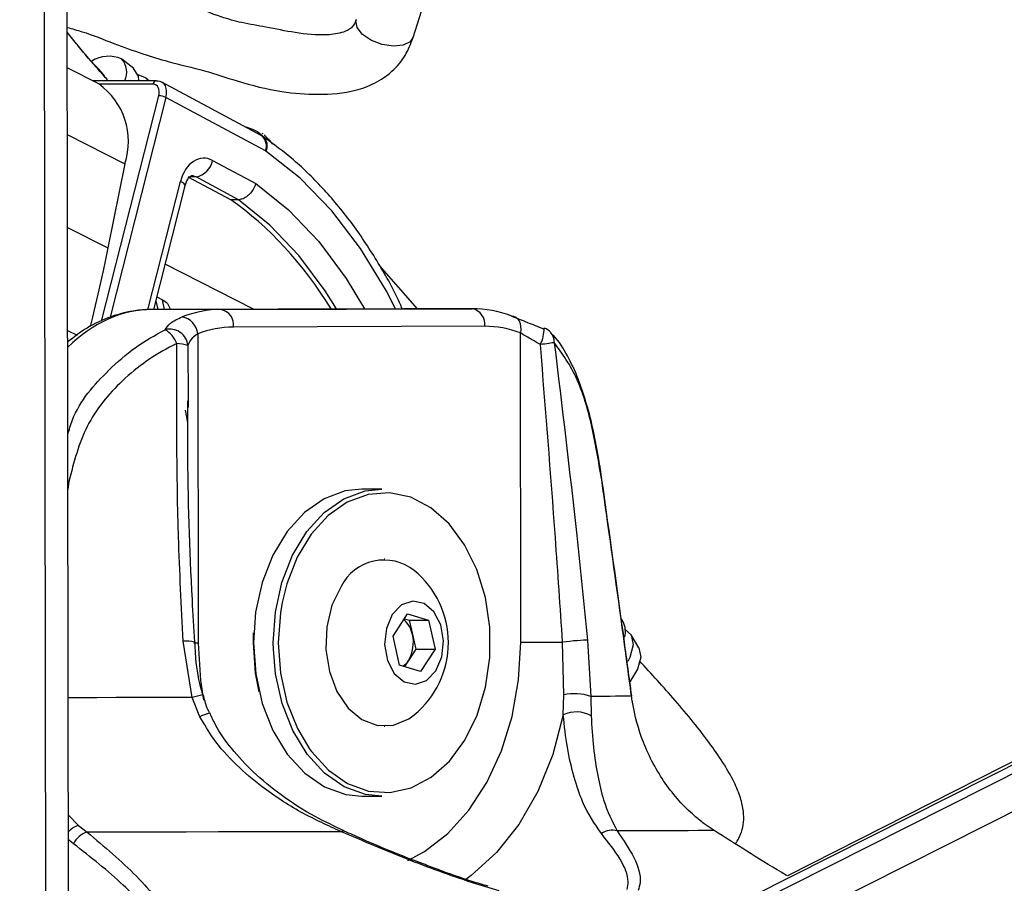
# Model space of a CAD drawing. Header units: millimetres. Extents: x 36407 to 443956, y 6043 to 409364.
# Tile 19 of 73: x 167905 to 170711, y 145523 to 147983. Entities that reach past the tile are written whole.
import ezdxf

# ---------------------------------------------------------------- set-up
doc = ezdxf.new("R2010")
doc.units = ezdxf.units.MM
doc.header["$LTSCALE"] = 50
doc.layers.add('COMPONENT_GEOMETRY', color=7, linetype='Continuous')
doc.styles.add('SLDTEXTSTYLE0', font='TXT', dxfattribs={"width": 0.75})
doc.dimstyles.new('SLDDIMSTYLE2', dxfattribs={"dimtxt": 2500, "dimasz": 165.1, "dimexe": 0, "dimexo": 0.0625, "dimgap": 625, "dimtad": 0, "dimtih": 1, "dimtoh": 1, "dimdec": 0, "dimrnd": 1e-09, "dimzin": 12, "dimdsep": 46, "dimtxsty": 'SLDTEXTSTYLE0', "dimsah": 1, "dimcen": 0.09, "dimadec": 0, "dimazin": 3, "dimtfac": 1, "dimtdec": 0, "dimtofl": 0, "dimtmove": 0, "dimatfit": 3, "dimfxl": 1, "dimfrac": 2, "dimtolj": 1, "dimtzin": 12, "dimarcsym": 0})

# ---------------------------------------------------------------- blocks, each defined once
blk = doc.blocks.new('_D_5')
at = {"layer": 'COMPONENT_GEOMETRY', "color": 7}
for p, q in [((239589.9, 151445.9), (252348.8, 151445.9)), ((252190.1, 151445.9), (252190.1, 97762.1)), ((252190.1, 40109.5), (252190.1, 93793.3)), ((95738.2, 40109.5), (252348.8, 40109.5))]:
    blk.add_line(p, q, dxfattribs=at)
for points in [[(252190.1, 151445.9), (252164.7, 151280.8), (252215.5, 151280.8)], [(252190.1, 40109.5), (252215.5, 40274.6), (252164.7, 40274.6)]]:
    blk.add_solid(points, dxfattribs=at)
at = {"layer": 'COMPONENT_GEOMETRY', "color": 7, "insert": (248495.6, 97016), "char_height": 2500, "attachment_point": 1, "style": 'SLDTEXTSTYLE0'}
blk.add_mtext('2227', dxfattribs=at)

msp = doc.modelspace()

# ---------------------------------------------------------------- linework, layer by layer
at = {"color": 7, "linetype": 'Continuous', "lineweight": 25}
for p, q in [((182838.83, 151961.06), (169993.39, 145486.86)), ((182758.41, 151961.8), (170092.54, 145544)), ((168043.95, 145262.33), (168035.23, 151725.21)), ((169026.1, 147931.86), (169079.14, 148100.3)), ((168040.36, 147947.44), (168040.34, 147960.64)), ((168067.36, 147913.77), (168040.35, 147947.45)), ((168230.24, 147843.35), (168196.12, 147870.24)), ((168130.33, 147799.69), (168040.46, 147845.32)), ((168294.88, 147808.88), (168112.24, 147808.88)), ((168273.97, 147808.88), (168264.36, 147816.45)), ((168593.5, 147653.19), (168309.75, 147805.21)), ((168605.25, 147609.11), (168321.86, 147760.93)), ((168599.7, 147649.4), (168593.5, 147653.19)), ((168598.51, 147657.19), (168595.62, 147658.83)), ((168601.45, 147654.49), (168618.55, 147637.17)), ((168626.71, 147628.48), (168613.73, 147643.26)), ((168204.39, 147572.54), (168156.11, 147332.69)), ((168454.9, 147581.8), (168577.67, 147516.03)), ((168407.63, 147535.05), (168385.3, 147534.33)), ((168506.27, 147469.6), (168385.3, 147534.33)), ((168528.85, 147470.11), (168407.63, 147535.05)), ((168286.99, 147157.49), (168376.41, 147509.78)), ((168528.85, 147470.11), (168506.27, 147469.6)), ((169038.81, 147159.41), (168930.38, 147282.84)), ((168296.14, 147193.55), (168312.35, 147185.32)), ((168999.85, 147159.41), (168283.94, 147157.48)), ((168478.71, 147157.48), (168283.94, 147157.48)), ((168333.76, 147157.62), (168333.56, 147158.57)), ((168478.71, 147157.48), (169194.61, 147159.41)), ((169194.61, 147159.41), (168999.85, 147159.41)), ((169230.03, 147109.41), (168514.13, 147107.48)), ((168412.49, 147088.09), (168413.67, 146207.21)), ((169332.91, 146209.68), (169331.73, 147090.56)), ((168385.3, 146897.11), (168385.43, 146877.93)), ((168936.93, 146645.95), (168880.36, 146645.95)), ((168945.06, 146445.95), (168944, 146445.95)), ((168969.03, 146226.91), (169010.24, 146290.95)), ((169001.11, 146276.76), (169014.92, 146272.49)), ((169010.24, 146290.95), (169070.07, 146272.49)), ((169014.92, 146272.49), (169070.07, 146272.49)), ((169014.92, 146272.49), (169024.22, 146231.24)), ((169070.07, 146272.49), (169088.68, 146189.99)), ((169624.77, 146267.95), (169619.05, 146277.51)), ((168396.83, 146052.19), (168370.84, 146212.37)), ((168571, 146207.64), (168571.63, 146236.13)), ((168987.63, 146144.4), (168969.03, 146226.91)), ((169024.22, 146231.24), (169033.53, 146189.99)), ((169455.36, 146059.6), (169452.15, 146209.87)), ((169522.89, 146215.47), (169532.09, 146055.24)), ((169669.32, 146193.35), (169647.04, 146230.65)), ((169033.53, 146189.99), (169012.92, 146157.96)), ((169033.53, 146189.99), (169088.68, 146189.99)), ((169088.68, 146189.99), (169047.46, 146125.94)), ((169012.92, 146157.96), (169001.45, 146140.14)), ((169047.46, 146125.94), (168987.63, 146144.4)), ((168418.7, 145997.48), (168396.83, 146052.19)), ((169454.08, 146003.18), (169455.36, 146059.6)), ((169532.09, 146055.24), (169533.33, 146000.48)), ((168944, 145970.95), (168945.06, 145970.95)), ((168880.36, 145770.95), (168936.93, 145770.95)), ((168072.81, 145688.02), (168097.27, 145668.6)), ((169883.76, 145673.41), (169855.62, 145692.82))]:
    msp.add_line(p, q, dxfattribs=at)
at = {"color": 8, "linetype": 'Continuous', "lineweight": 25}
for p, q in [((169895.89, 145304.98), (183097.48, 151958.69)), ((169911.99, 145421.07), (182887.07, 151960.62)), ((168045.06, 144426.49), (168035.23, 151725.21)), ((167980.94, 144306.59), (167971.37, 151409.81)), ((168040.35, 147947.45), (168040.33, 147960.64)), ((168284.89, 147798.95), (168131.77, 147798.95)), ((168138.31, 147124.04), (168301.28, 147766)), ((168321.86, 147760.93), (168163.15, 147135.7)), ((168040.71, 147655.64), (168204.39, 147572.54)), ((168596.87, 147651.32), (168582.43, 147663.43)), ((168270.52, 147156.57), (168363.31, 147522.09)), ((168041.07, 147391.1), (168156.11, 147332.69)), ((168571.55, 147158.26), (168319.65, 147286.15)), ((168293.28, 147182.3), (168298.39, 147157.52)), ((168318.07, 147157.58), (168312.35, 147185.32)), ((168041.46, 147097.93), (168068.66, 147084.13)), ((168384.18, 147054.66), (168385.3, 146897.11)), ((168384.36, 146835.94), (168377.2, 146870.7)), ((168042.04, 146668.22), (168045.31, 146667.71)), ((168045.31, 146667.71), (168042.1, 146644.91)), ((168627.86, 146189.65), (168627.57, 146207.62)), ((168043.33, 145718.37), (168072.81, 145688.02)), ((168058.13, 145635.89), (168043.42, 145647.61))]:
    msp.add_line(p, q, dxfattribs=at)
at = {"color": 8, "linetype": 'Continuous', "lineweight": 25, "flags": 128}
for points in [[(169025.08, 147932.24), (169018.01, 147919.87), (168998.08, 147909.81), (168969.97, 147907.08), (168938.12, 147911.93), (168907.33, 147923.78), (168882.21, 147940.68), (168866.77, 147960.16), (168863.11, 147979.23), (168864.97, 147982.49)], [(168975.56, 147159.34), (168949.04, 147211.19), (168876.42, 147331.08), (168794.38, 147438.16), (168704.07, 147530.96), (168606.72, 147608.21)], [(168376.41, 147509.78), (168376.5, 147510.24), (168375.78, 147512.79), (168373.27, 147515.69), (168369.06, 147518.82), (168363.31, 147522.09)], [(168577.67, 147516.03), (168671.06, 147441.04), (168757.32, 147350.58), (168835.18, 147245.98), (168887.41, 147159.1)], [(168807.51, 147158.89), (168775.42, 147210.62), (168700.88, 147311.06), (168618.28, 147397.99), (168528.85, 147470.11)], [(168652.76, 146322.99), (168647.78, 146293.71), (168641.71, 146207.64)], [(169011.31, 145588.45), (169058.72, 145613.69), (169125.41, 145664.97), (169185.22, 145731.06), (169236.53, 145810.19), (169277.93, 145900.17), (169308.28, 145998.56), (169326.79, 146102.68), (169332.91, 146209.68)], [(168413.67, 146207.21), (168403.22, 146207.18), (168400.83, 146207.17)], [(168413.67, 146207.21), (168420.08, 146100.24), (168428.56, 146044.31)], [(168641.71, 146207.64), (168648.02, 146121.6), (168666.44, 146039.11), (168696.22, 145963.56), (168731.91, 145903.84)], [(168396.83, 146052.19), (168343.41, 146052.09), (168289.44, 146051.99), (168234.97, 146051.9), (168180.03, 146051.8), (168124.69, 146051.71), (168068.96, 146051.62), (168042.87, 146051.58)], [(169454.08, 146003.18), (169424.12, 145889.89), (169381.66, 145784.88), (169327.82, 145690.89), (169263.99, 145610.36), (169191.85, 145545.39), (169172.27, 145531.48)]]:
    msp.add_lwpolyline(points, dxfattribs=at)
at = {"color": 7, "linetype": 'Continuous', "lineweight": 25, "flags": 128}
for points in [[(168244.97, 147808.88), (168243.5, 147822.13), (168229.23, 147844.11)], [(168271.65, 147808.88), (168263.3, 147817.26), (168242.48, 147825.67)], [(168294.88, 147808.88), (168296.6, 147808.68), (168298.63, 147807.91)], [(168582.43, 147663.43), (168569.6, 147670.26), (168550.33, 147676.32)], [(168156.11, 147332.69), (168149.4, 147299.91), (168142.47, 147267.11), (168135.32, 147234.29), (168127.96, 147201.46), (168120.38, 147168.63), (168112.58, 147135.78), (168105.92, 147108.45)], [(169305.54, 147138.84), (169312.27, 147137.92), (169318.38, 147135.17), (169323.64, 147130.71), (169327.86, 147124.7), (169330.87, 147117.38), (169332.54, 147109.03), (169332.83, 147099.98), (169331.73, 147090.56)], [(169397, 147102.69), (169399.12, 147104.24), (169399.65, 147104.2)], [(169428.31, 147062.93), (169425.53, 147062.47), (169421.98, 147061.92), (169417.73, 147061.28), (169412.84, 147060.58), (169407.41, 147059.83), (169401.53, 147059.03), (169395.29, 147058.2), (169388.82, 147057.36)], [(169563.51, 146671.79), (169564.22, 146672.72), (169564.29, 146673.25)], [(168880.36, 146645.95), (168832.93, 146640.78), (168772.37, 146618.43), (168716.22, 146579.29), (168666.8, 146524.97), (168626.11, 146457.7), (168595.84, 146380.21), (168577.21, 146295.7), (168571, 146207.62)], [(168627.57, 146207.62), (168633.78, 146295.7), (168652.41, 146380.21), (168682.68, 146457.7), (168723.37, 146524.97), (168772.79, 146579.29), (168828.94, 146618.43), (168889.5, 146640.78), (168936.93, 146645.95)], [(168731.91, 145903.84), (168736.15, 145898.04), (168784.59, 145845.22), (168839.55, 145807.28), (168898.79, 145785.75), (168959.89, 145781.54), (169020.33, 145794.8), (169077.65, 145824.99), (169129.49, 145870.89), (169173.74, 145930.6), (169208.59, 146001.69), (169232.59, 146081.24), (169244.79, 146166.01), (169244.68, 146252.51), (169232.26, 146337.2), (169208.02, 146416.62), (169172.99, 146487.52), (169128.58, 146547), (169076.61, 146592.62), (169019.21, 146622.5), (168958.74, 146635.44), (168897.66, 146630.89), (168838.48, 146609.05), (168783.61, 146570.81), (168735.32, 146517.74), (168695.57, 146452), (168665.98, 146376.29), (168652.76, 146322.99)], [(168820.86, 146368.31), (168794.97, 146314.99), (168780.21, 146253.78), (168777.68, 146189.19), (168787.56, 146126.04), (168809.12, 146069), (168840.76, 146022.3), (168880.14, 145989.41), (168924.33, 145972.76), (168970.07, 145973.6), (169013.94, 145991.84), (169029.39, 146003.06)], [(168966.75, 146288.38), (168949.85, 146248.69), (168944.98, 146202.87), (168952.87, 146157.9), (168972.33, 146120.63), (169000.4, 146096.72), (169032.8, 146089.83), (169064.6, 146100.99), (169090.95, 146128.52), (169107.85, 146168.21), (169112.73, 146214.03), (169104.83, 146259), (169085.37, 146296.27), (169057.31, 146320.17), (169024.91, 146327.07), (168993.11, 146315.9), (168966.75, 146288.38)], [(169631.09, 146245.06), (169647.09, 146230.57), (169652.95, 146202.47), (169643.35, 146166.45), (169637.73, 146155.08)], [(169332.91, 146209.68), (169345.2, 146209.71), (169359.01, 146209.74), (169373.99, 146209.77), (169389.74, 146209.8), (169405.84, 146209.82), (169421.89, 146209.84), (169437.46, 146209.86), (169452.15, 146209.87)], [(169522.89, 146215.47), (169518.04, 146215.49), (169511.29, 146215.27), (169502.94, 146214.79), (169493.38, 146214.1), (169483.04, 146213.21), (169472.4, 146212.18), (169461.95, 146211.05), (169452.15, 146209.87)], [(168587.61, 146068.69), (168577.31, 146121.6), (168571, 146207.64)], [(168571, 146207.62), (168577.46, 146119.56), (168596.3, 146035.15), (168626.79, 145957.84), (168667.65, 145890.78), (168717.22, 145836.73), (168773.47, 145797.89), (168834.1, 145775.87), (168880.36, 145770.95)], [(168936.93, 145770.95), (168890.67, 145775.87), (168830.04, 145797.89), (168773.78, 145836.73), (168724.22, 145890.78), (168683.35, 145957.84), (168652.87, 146035.15), (168634.03, 146119.56), (168627.86, 146189.65)], [(169669.32, 146193.35), (169669.36, 146193.27), (169674.89, 146166.76), (169665.82, 146132.78), (169643.91, 146096.64)], [(169648.61, 146055.99), (169639.58, 146055.9), (169628.95, 146055.81), (169616.72, 146055.72), (169602.91, 146055.63), (169587.53, 146055.53), (169570.59, 146055.44), (169552.11, 146055.34), (169532.09, 146055.24)], [(169648.61, 146055.99), (169649, 146056.87), (169648.99, 146057.09)], [(168821.89, 145669.95), (168737.12, 145669.77), (168650.36, 145669.59), (168561.77, 145669.42), (168471.52, 145669.25), (168379.77, 145669.08), (168286.7, 145668.92), (168192.48, 145668.76), (168097.27, 145668.6)], [(169883.76, 145673.41), (169863.19, 145673.25), (169838.53, 145673.09), (169809.82, 145672.93), (169777.13, 145672.76), (169740.5, 145672.59), (169700.02, 145672.42), (169655.75, 145672.24), (169607.78, 145672.06)]]:
    msp.add_lwpolyline(points, dxfattribs=at)
at = {"color": 7, "linetype": 'Continuous', "lineweight": 25}
for centre, radius, start, end in [((168158.74, 147787.24), 91.3, 66.48287, 122.17032), ((168154.38, 147833.26), 55.55, 333.96076, 42.7435), ((168014.36, 147636.23), 200.42, 341.47218, 54.64769), ((168299.27, 147713.49), 52.55, 64.52842, 87.80474), ((168597.72, 147595.15), 15.86, 55.44221, 61.65732), ((168396.75, 147593.32), 59.28, 280.58039, 348.79016), ((168480.3, 146848.07), 309.42, 90.29551, 111.31561), ((168358, 147082.43), 54.78, 5.92966, 79.66413), ((168469.86, 147113.67), 44.7, 352.05116, 78.58119), ((169185.76, 147115.59), 44.71, 352.05608, 78.57628), ((169194.67, 146850.28), 309.13, 68.98214, 90.01104), ((168515.61, 146823.72), 283.77, 90.29974, 111.31028), ((169230.11, 146826.11), 283.3, 68.97944, 90.01461), ((168332.76, 147049.88), 51.64, 5.30949, 104.85822), ((168282.09, 147034.87), 74.94, 19.62393, 60.03795), ((169382, 147057.42), 50, 42.97563, 69.33084), ((168354.27, 146974.47), 85.58, 69.54895, 91.06988), ((168943.69, 146306.05), 137.71, 51.5131, 153.11997), ((168860.74, 146208.45), 265.76, 309.38933, 50.61067), ((168951.07, 146217.42), 74.44, 10.69784, 49.54766), ((169567.47, 146240.29), 63.62, 345.03689, 25.76755), ((168928.28, 146208.53), 98.59, 329.14325, 13.31821), ((168962.59, 146189.43), 59.36, 305.94974, 327.99036), ((169486.35, 145927.46), 135.72, 70.3025, 103.19758), ((169490.93, 145920.44), 90.58, 62.09154, 114.00553), ((168115.44, 145607.09), 64.14, 106.45778, 153.31973), ((169592.78, 145622.89), 51.41, 73.03765, 125.8358)]:
    msp.add_arc(centre, radius, start, end, dxfattribs=at)
at = {"color": 8, "linetype": 'Continuous', "lineweight": 25}
for centre, radius, start, end in [((168295.92, 147797.84), 11.09, 95.39592, 174.26656), ((168570.23, 147623.38), 37.82, 337.83816, 52.01204), ((168575.29, 147624.06), 35.2, 333.24925, 46.0657), ((169293.62, 147104.03), 106.03, 333.88722, 0.09186), ((169390.45, 147066), 37.98, 355.36887, 41.61088), ((168381.32, 146144.26), 68.92, 71.52502, 98.74461), ((168534.61, 145571.56), 499.99, 102.4298, 105.9967), ((168477.43, 145881.58), 129.93, 104.06621, 116.87035), ((168091.24, 145625.9), 64.8, 106.51939, 137.58912), ((168827.62, 145663.93), 8.31, 74.93128, 133.56292)]:
    msp.add_arc(centre, radius, start, end, dxfattribs=at)
at = {"color": 7, "linetype": 'Continuous', "lineweight": 25}
for centre, major_axis, ratio, start_param, end_param in [((168276.53, 147766), (15.84, 31.21), 0.6654379, 5.038116, 6.6089123), ((168286.51, 147760.93), (22.93, 44.44), 0.6642194, 5.0425883, 6.6133846), ((168429.86, 147488.26), (-0.03, 100.03), 0.7069644, 5.9208587, 7.5087983), ((168190.52, 146392.91), (-106.12, 1197.82), 0.6875645, 5.3437902, 5.7649684)]:
    msp.add_ellipse(centre, major_axis=major_axis, ratio=ratio, start_param=start_param, end_param=end_param, dxfattribs=at)
at = {"color": 8, "linetype": 'Continuous', "lineweight": 25}
for centre, major_axis, ratio, start_param, end_param in [((168394.51, 147488.26), (1.51, 50.03), 0.6989931, 5.9420196, 6.320485), ((168283.21, 146557.48), (3.09, 600), 0.7070925, 0.0055371, 0.6133301)]:
    msp.add_ellipse(centre, major_axis=major_axis, ratio=ratio, start_param=start_param, end_param=end_param, dxfattribs=at)
at = {"color": 7, "linetype": 'Continuous', "lineweight": 25}
for points, knots in [([(168863.98, 147982.94), (168861.12, 147975.61), (168856.99, 147965.03), (168842.59, 147953.67), (168820.02, 147943.62), (168767.99, 147936.28), (168692.45, 147944), (168611.26, 147961.22), (168540.75, 147972.71), (168469.96, 147992.11), (168385.93, 148027.58), (168278.73, 148066.63), (168164.71, 148100.1), (168086.02, 148127.11), (168046.59, 148134.43), (168040.1, 148135.63)], [0, 0, 0, 0, 0.0454251, 0.0655291, 0.0878579, 0.1442922, 0.2461827, 0.3398982, 0.4171973, 0.485329, 0.5847665, 0.7250723, 0.8589493, 0.9767742, 1, 1, 1, 1]), ([(168040.33, 147960.64), (168054.57, 147956.8), (168099.7, 147944.63), (168170.39, 147915.69), (168251.27, 147886.53), (168337.88, 147859.73), (168429.13, 147839.82), (168534.73, 147803.68), (168642.99, 147776.14), (168756.65, 147767.65), (168847.64, 147774.35), (168918.67, 147800.41), (168967.59, 147833.83), (169005.36, 147878.66), (169019.32, 147914.46), (169026.1, 147931.86)], [0, 0, 0, 0, 0.0413734, 0.1310967, 0.2123378, 0.2810629, 0.3771757, 0.4650434, 0.5841133, 0.6781437, 0.7772907, 0.8311073, 0.8883294, 0.9457251, 1, 1, 1, 1]), ([(168147.09, 147823.17), (168122.03, 147850.19), (168093.46, 147881), (168070.22, 147910.18), (168067.36, 147913.77)], [0, 0, 0, 0, 0.8769653, 1, 1, 1, 1]), ([(168996.14, 147156.86), (168994.36, 147161.12), (168974.59, 147208.33), (168927.72, 147290.56), (168855.63, 147401.19), (168774.31, 147499.33), (168689.11, 147583.43), (168628.51, 147628.15), (168599.7, 147649.4)], [0, 0, 0, 0, 0.0198412, 0.2197093, 0.4196191, 0.6194717, 0.8191486, 1, 1, 1, 1]), ([(168376.41, 147509.78), (168377.56, 147513.55), (168380.27, 147522.43), (168386.49, 147532.48), (168392.64, 147537.84), (168394.3, 147538.39), (168394.67, 147538.18), (168394.79, 147538.11)], [0, 0, 0, 0, 0.1650382, 0.3885079, 0.6150111, 0.8707237, 1, 1, 1, 1]), ([(168577.67, 147516.03), (168577.57, 147515.71), (168576.58, 147512.58), (168573.34, 147504.31), (168565.77, 147491.86), (168554.26, 147480.04), (168541.29, 147471.9), (168533, 147470.71), (168528.85, 147470.11)], [0, 0, 0, 0, 0.0134179, 0.1324049, 0.3495192, 0.5664418, 0.7832162, 1, 1, 1, 1]), ([(168312.35, 147185.32), (168317.4, 147181.84), (168328.41, 147174.24), (168331.37, 147164.01), (168332.97, 147158.47)], [0, 0, 0, 0, 0.4579124, 1, 1, 1, 1]), ([(168283.81, 147157.48), (168268.45, 147156.85), (168228.38, 147155.18), (168164.81, 147138.85), (168098.2, 147108.78), (168059.61, 147078.6), (168041.53, 147064.46)], [0, 0, 0, 0, 0.1772604, 0.4624391, 0.7482851, 1, 1, 1, 1]), ([(168319.52, 147099.8), (168323.53, 147106.07), (168332.21, 147119.67), (168355.37, 147130.49), (168367.83, 147136.32)], [0, 0, 0, 0, 0.4619118, 1, 1, 1, 1]), ([(169305.54, 147138.84), (169320.29, 147133.09), (169347.68, 147122.4), (169381.42, 147108.92), (169397, 147102.69)], [0, 0, 0, 0, 0.5381401, 1, 1, 1, 1]), ([(168412.49, 147088.09), (168404.93, 147082.7), (168390.67, 147072.55), (168386.25, 147060.38), (168384.18, 147054.66)], [0, 0, 0, 0, 0.530541, 1, 1, 1, 1]), ([(169388.82, 147057.36), (169379.03, 147063.05), (169358.17, 147075.15), (169340.89, 147085.22), (169331.73, 147090.56)], [0, 0, 0, 0, 0.4694555, 1, 1, 1, 1]), ([(169518.6, 146893.73), (169511.54, 146916.25), (169496.32, 146964.86), (169465.91, 147027.29), (169439.83, 147070.67), (169421.01, 147087.78), (169418, 147090.53)], [0, 0, 0, 0, 0.2779545, 0.5999562, 0.9358548, 1, 1, 1, 1]), ([(168352.68, 147060.04), (168348.93, 147058.25), (168293.43, 147031.64), (168197.2, 146964.13), (168087.01, 146830.28), (168059.19, 146721.83), (168045.31, 146667.71)], [0, 0, 0, 0, 0.02504771, 0.37152705, 0.68633855, 1, 1, 1, 1]), ([(168370.84, 146212.37), (168365.85, 146311.79), (168351.67, 146594.46), (168352.28, 146876.93), (168352.68, 147060.04)], [0, 0, 0, 0, 0.3517241, 1, 1, 1, 1]), ([(169452.15, 146209.87), (169445.44, 146309.27), (169426.35, 146591.84), (169403.58, 146874.28), (169388.82, 147057.36)], [0, 0, 0, 0, 0.3517978, 1, 1, 1, 1]), ([(169563.51, 146671.79), (169554.53, 146725.68), (169536.51, 146833.67), (169493.71, 146973.21), (169451.27, 147031.43), (169428.31, 147062.93)], [0, 0, 0, 0, 0.3137569, 0.628664, 1, 1, 1, 1]), ([(169428.31, 147062.93), (169450.39, 146879.88), (169484.47, 146597.51), (169512.89, 146314.88), (169522.89, 146215.47)], [0, 0, 0, 0, 0.6482786, 1, 1, 1, 1]), ([(168403.64, 146209.71), (168401.37, 146250.08), (168391.01, 146434.58), (168383.01, 146663.92), (168384.28, 146852.5), (168384.58, 146897.09)], [0, 0, 0, 0, 0.17618313, 0.80519808, 1, 1, 1, 1]), ([(169563.97, 146672.98), (169561.25, 146692.33), (169554.52, 146740.14), (169539.88, 146812.45), (169527.67, 146867.05), (169519.25, 146891.82), (169518.6, 146893.73)], [0, 0, 0, 0, 0.2422921, 0.59836, 0.9691255, 1, 1, 1, 1]), ([(169648.61, 146055.99), (169644.21, 146088.67), (169622.19, 146252.04), (169593.86, 146457.31), (169569.44, 146629.9), (169563.51, 146671.79)], [0, 0, 0, 0, 0.1591861, 0.7959428, 1, 1, 1, 1]), ([(169648.99, 146057.09), (169642.1, 146108.4), (169614.53, 146313.79), (169585.82, 146519.17), (169564.29, 146673.25)], [0, 0, 0, 0, 0.24984078, 1, 1, 1, 1]), ([(168427.25, 146059.93), (168426.42, 146062.66), (168416.19, 146096.62), (168406.91, 146147), (168405.3, 146194.56), (168404.79, 146209.72)], [0, 0, 0, 0, 0.0562533, 0.6991443, 1, 1, 1, 1]), ([(169945.04, 145635.32), (169951.44, 145646.19), (169967.28, 145673.04), (169970.33, 145720.45), (169960.01, 145767.3), (169941.13, 145812.78), (169911.82, 145863.89), (169855.89, 145944.77), (169773.62, 146044.84), (169705.3, 146119.44), (169671.56, 146156.27)], [0, 0, 0, 0, 0.0708967, 0.1752078, 0.2432059, 0.3175446, 0.4017766, 0.502544, 0.7543562, 1, 1, 1, 1]), ([(168446.28, 146007.78), (168443.94, 146012.51), (168435.75, 146029.14), (168431.56, 146047.31), (168428.57, 146060.31)], [0, 0, 0, 0, 0.2848936, 1, 1, 1, 1]), ([(169855.62, 145692.82), (169846.2, 145700.22), (169806.5, 145731.42), (169742.07, 145803), (169680.41, 145917.04), (169655.9, 146006.14), (169649.43, 146050.39), (169648.61, 146055.99)], [0, 0, 0, 0, 0.0954736, 0.402356, 0.7012537, 0.9621799, 1, 1, 1, 1]), ([(168821.89, 145669.95), (168783.01, 145687.61), (168704.53, 145723.25), (168603.83, 145788.91), (168520.31, 145859.94), (168459.59, 145926.84), (168430.81, 145976.57), (168418.7, 145997.48)], [0, 0, 0, 0, 0.2453765, 0.4952957, 0.6781, 0.8646093, 1, 1, 1, 1]), ([(168829.95, 145672.43), (168802.24, 145685.31), (168740.15, 145714.17), (168652.53, 145770.66), (168572.11, 145836.06), (168509.84, 145903.6), (168468.09, 145960.53), (168452.28, 145996.9), (168447.33, 146008.28)], [0, 0, 0, 0, 0.1806314, 0.4047686, 0.6016339, 0.7757614, 0.9298174, 1, 1, 1, 1]), ([(169562.68, 145664.57), (169543.58, 145692.52), (169513.4, 145736.68), (169484.28, 145824.25), (169464.46, 145905.11), (169457.46, 145971.32), (169454.08, 146003.18)], [0, 0, 0, 0, 0.3671245, 0.5800787, 0.7979731, 1, 1, 1, 1]), ([(169533.33, 146000.48), (169535.23, 145969.56), (169539.15, 145906.03), (169552.06, 145827.63), (169571.3, 145742.86), (169593.75, 145699.29), (169607.78, 145672.06)], [0, 0, 0, 0, 0.2023978, 0.4159294, 0.6350248, 1, 1, 1, 1]), ([(168097.27, 145668.6), (168146.49, 145627.32), (168244.79, 145544.87), (168341.94, 145420.45), (168382.73, 145320.68), (168381.58, 145249.26), (168358.9, 145193.66), (168300.54, 145140.88), (168225.19, 145111.96), (168178.81, 145101.19), (168172.87, 145099.81)], [0, 0, 0, 0, 0.2107811, 0.4209984, 0.5922774, 0.6791914, 0.7658721, 0.8745717, 0.983931, 1, 1, 1, 1]), ([(169271.3, 145501.33), (169245.95, 145509), (169156.8, 145535.97), (169003.61, 145592.29), (168883.06, 145643.81), (168821.89, 145669.95)], [0, 0, 0, 0, 0.1637214, 0.5756299, 1, 1, 1, 1]), ([(169054.9, 145578.23), (169034.13, 145586.11), (168974.28, 145608.81), (168899.42, 145640.59), (168846.33, 145664.45), (168829.75, 145671.9)], [0, 0, 0, 0, 0.2676686, 0.7713113, 1, 1, 1, 1]), ([(169636.32, 145505.51), (169637.57, 145512.78), (169642.04, 145538.6), (169620.32, 145591.86), (169582.08, 145640.1), (169562.68, 145664.57)], [0, 0, 0, 0, 0.1618713, 0.5749168, 1, 1, 1, 1]), ([(169607.78, 145672.06), (169625.29, 145646.48), (169660.72, 145594.73), (169677.73, 145537.89), (169669.72, 145510.14), (169667.48, 145502.39)], [0, 0, 0, 0, 0.4134707, 0.8362824, 1, 1, 1, 1]), ([(170092.54, 145544), (170087.14, 145547.23), (170011.92, 145592.32), (169945.46, 145634.37), (169883.76, 145673.41)], [0, 0, 0, 0, 0.0716758, 1, 1, 1, 1]), ([(168159.29, 145105.05), (168164.92, 145106.37), (168208.75, 145116.58), (168279.92, 145144), (168332.85, 145193.48), (168351.82, 145245.34), (168349.14, 145312.19), (168304.89, 145405.11), (168205.3, 145520.66), (168107.59, 145597.16), (168058.13, 145635.89)], [0, 0, 0, 0, 0.0156927, 0.1221668, 0.2283981, 0.3128209, 0.4004608, 0.5725393, 0.7836071, 1, 1, 1, 1]), ([(169240.4, 145514.66), (169225.21, 145519.14), (169177.14, 145533.31), (169114.65, 145555), (169068.92, 145572.78), (169054.9, 145578.23)], [0, 0, 0, 0, 0.2427829, 0.7678848, 1, 1, 1, 1])]:
    msp.add_open_spline(points, degree=3, knots=knots, dxfattribs=at)
at = {"color": 8, "linetype": 'Continuous', "lineweight": 25}
for points, knots in [([(168155.2, 147811.74), (168147.01, 147820.73), (168118.42, 147852.13), (168087.83, 147886.6), (168068.88, 147911.52), (168067.23, 147913.69)], [0, 0, 0, 0, 0.2682974, 0.9363334, 1, 1, 1, 1]), ([(168041.87, 146800.31), (168046, 146814.72), (168066.56, 146886.52), (168140.4, 146969.56), (168233.09, 147051.99), (168290.45, 147083.72), (168319.52, 147099.8)], [0, 0, 0, 0, 0.1037046, 0.5168694, 0.7551915, 1, 1, 1, 1])]:
    msp.add_open_spline(points, degree=3, knots=knots, dxfattribs=at)

# ---------------------------------------------------------------- dimensions: what is measured, and where the dimension line sits
at = {"layer": 'COMPONENT_GEOMETRY', "color": 7}
dim = msp.add_linear_dim(base=(252190.07, 40109.55), p1=(239526.37, 151445.89), p2=(95674.72, 40109.55), angle=90, dimstyle='SLDDIMSTYLE2', dxfattribs=at)
dim.commit()
dim.dimension.update_dxf_attribs({"geometry": '_D_5', "text_midpoint": (252190.07, 95777.72), "dimtype": 160})

doc.saveas('drawing.dxf')
